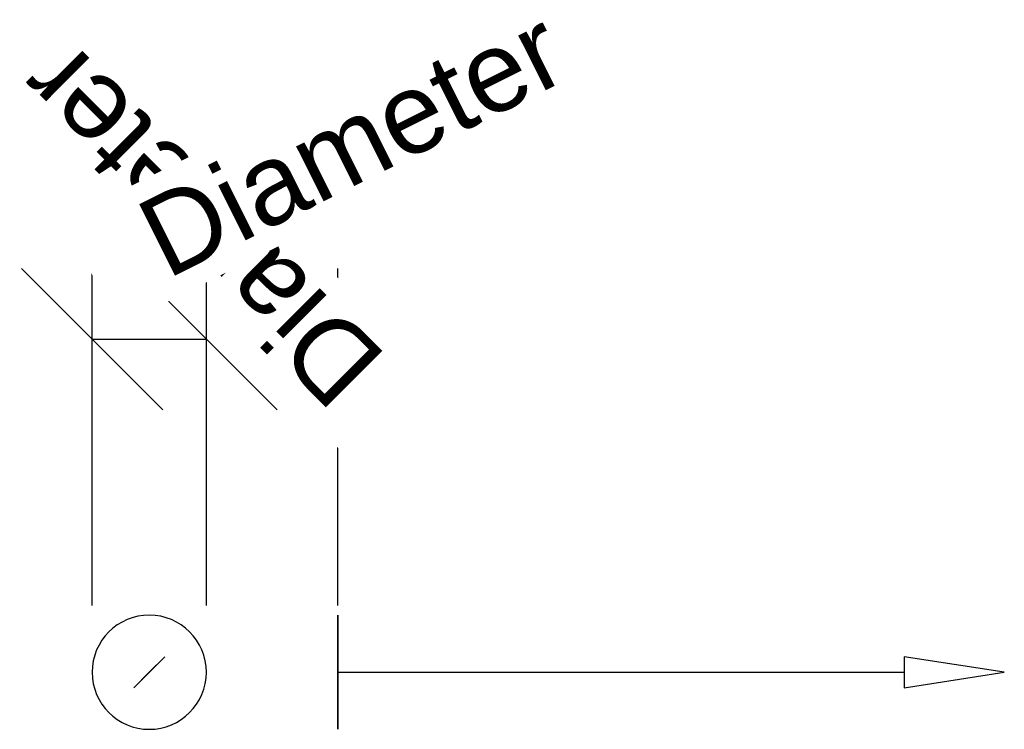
# Model space of a CAD drawing. Header units: millimetres. Extents: x -13 to 167, y 32 to 161.
import ezdxf

# ---------------------------------------------------------------- set-up
doc = ezdxf.new("R2010")
doc.units = ezdxf.units.MM
doc.styles.add('Arial', font='arial.ttf', dxfattribs={"height": 14.6304})

msp = doc.modelspace()

# ---------------------------------------------------------------- linework, layer by layer
at = {"color": 1, "lineweight": 30}
for p, q in [((45.07, 90.02, 81.34), (45.07, 115.9, 55.47)), ((45.07, 90.02, 60.44), (45.07, 115.9, 34.57)), ((45.07, 54.19, 68.4), (45.07, 115.15, 68.4)), ((45.07, 54.19, 47.5), (45.07, 115.15, 47.5)), ((45.07, 102.96, 47.5), (45.07, 102.96, 68.4))]:
    msp.add_line(p, q, dxfattribs=at)
at = {"color": 94, "lineweight": 30}
for p, q in [((45.07, 31.55, 57.95), (45.07, 52.45, 57.95)), ((45.07, 42, 47.5), (45.07, 42, 68.4))]:
    msp.add_line(p, q, dxfattribs=at)
at = {"color": 5, "lineweight": 30}
for p, q in [((10.57, 42, 23.45), (10.57, 42, -80.18)), ((45.07, 42, 57.95), (148.7, 42, 57.95))]:
    msp.add_line(p, q, dxfattribs=at)
for points in [[(10.57, 42, -98.47), (13.4, 44.83, -80.18), (7.74, 39.17, -80.18), (10.57, 42, -98.47)], [(166.99, 42, 57.95), (148.7, 44.83, 60.78), (148.7, 39.17, 55.12), (166.99, 42, 57.95)]]:
    msp.add_polyline3d(points, dxfattribs=at)
at = {"color": 94, "lineweight": 30, "extrusion": (0, 0, -1)}
msp.add_circle((-10.57, 42, -23.45), 10.45, dxfattribs=at)
at = {"color": 94, "lineweight": 30, "extrusion": (1, 0, 0)}
msp.add_circle((42, 57.95, 45.07), 10.45, dxfattribs=at)

# ---------------------------------------------------------------- next in the draw order: texts
at = {"color": 5, "lineweight": 30, "insert": (14.77, 118.6, 91.7), "char_height": 14.63, "width": 99.2058, "attachment_point": 2, "rotation": 135, "line_spacing_factor": 0.941778, "style": 'Arial', "bg_fill": 3, "box_fill_scale": 1.25, "bg_fill_color": 256, "bg_fill_true_color": 13158600, "bg_fill_transparency": 0}
msp.add_mtext('Diameter', dxfattribs=at)

# ---------------------------------------------------------------- next in the draw order: linework, layer by layer
at = {"color": 1, "lineweight": 30}
for p, q in [((13.06, 90.02, 23.45), (-12.81, 115.9, 23.45)), ((33.96, 90.02, 23.45), (8.09, 115.9, 23.45)), ((0.12, 54.19, 23.45), (0.12, 115.15, 23.45)), ((21.02, 54.19, 23.45), (21.02, 115.15, 23.45)), ((0.12, 102.96, 23.45), (21.02, 102.96, 23.45))]:
    msp.add_line(p, q, dxfattribs=at)

# ---------------------------------------------------------------- next in the draw order: texts
at = {"color": 5, "lineweight": 30, "insert": (44.32, 145.46, 20.01), "char_height": 14.63, "width": 99.2058, "attachment_point": 2, "rotation": 26.5651, "line_spacing_factor": 0.941778, "style": 'Arial', "bg_fill": 3, "box_fill_scale": 1.25, "bg_fill_color": 256, "bg_fill_true_color": 13158600, "bg_fill_transparency": 0}
msp.add_mtext('Diameter', dxfattribs=at)

doc.saveas('drawing.dxf')
